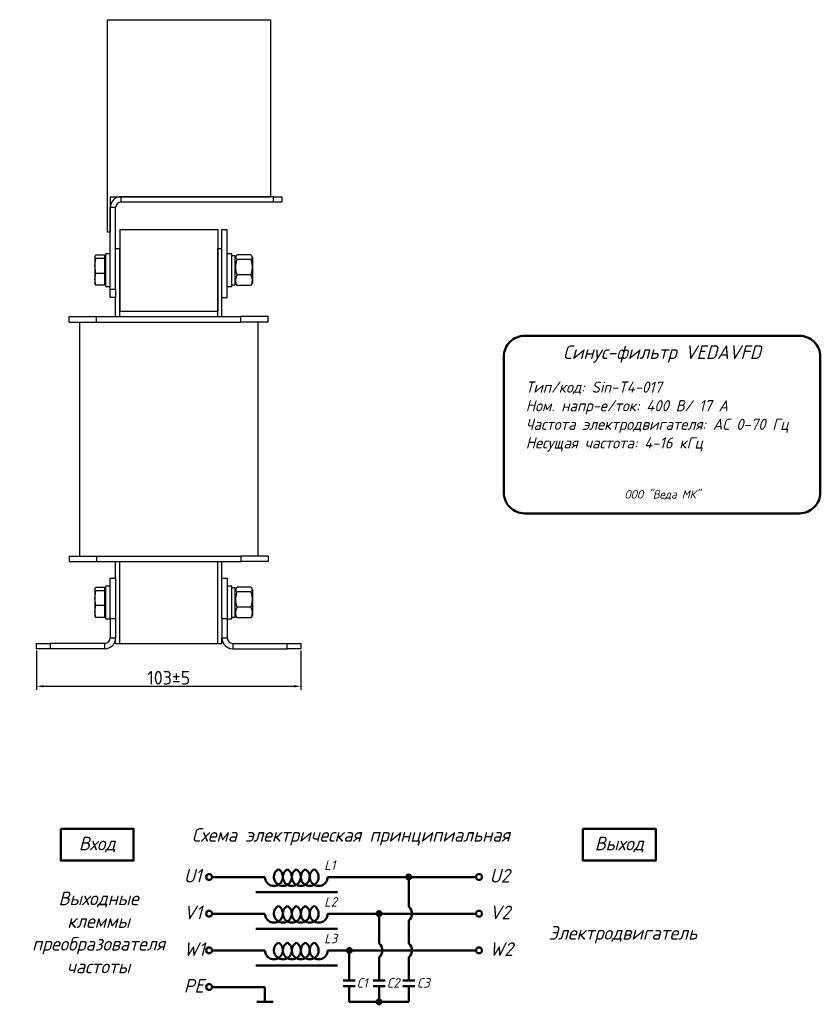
# Model space of a CAD drawing. Header units: millimetres. Extents: x 34 to 609, y 75 to 531.
# Tile 2 of 2: x 315 to 609, y 147 to 508. Entities that reach past the tile are written whole.
import ezdxf

# ---------------------------------------------------------------- set-up
doc = ezdxf.new("R2010")
doc.units = ezdxf.units.MM
doc.layers.get('0').update_dxf_attribs({"lineweight": 50})
doc.styles.add('GOST-2.304_Type-B', font='GOST Common.ttf')
doc.styles.add('GOST-2.304_Type-B_italic', font='GOST Common Italic.ttf')
doc.dimstyles.new('ISO-25', dxfattribs={"dimtxt": 5, "dimasz": 2.5, "dimexe": 1.25, "dimexo": 0.625, "dimtad": 1, "dimtoh": 1, "dimdec": 0, "dimtxsty": 'GOST-2.304_Type-B', "dimcen": 2.5, "dimadec": 0, "dimazin": 0, "dimtfac": 1, "dimtdec": 0, "dimtmove": 0, "dimatfit": 3, "dimfxl": 1, "dimarcsym": 0})

# ---------------------------------------------------------------- blocks, each defined once
blk = doc.blocks.new('*D32')
at = {"color": 0, "linetype": 'Continuous', "lineweight": -2, "transparency": 16777216}
for p, q in [((321.6, 276.72), (321.6, 262.34)), ((418.6, 276.72), (418.6, 262.34)), ((324.1, 263.59), (416.1, 263.59))]:
    blk.add_line(p, q, dxfattribs=at)
at = {"color": 0, "linetype": 'Continuous', "transparency": 16777216}
for points in [[(324.1, 264.01), (324.1, 263.18), (321.6, 263.59)], [(416.1, 264.01), (416.1, 263.18), (418.6, 263.59)]]:
    blk.add_solid(points, dxfattribs=at)
at = {"layer": 'Defpoints', "color": 0, "linetype": 'Continuous', "transparency": 16777216}
for p in [(321.6, 277.34), (418.6, 277.34), (418.6, 263.59)]:
    blk.add_point(p, dxfattribs=at)
at = {"color": 0, "linetype": 'Continuous', "lineweight": 18, "transparency": 16777216, "insert": (370.1, 269.22), "char_height": 5, "attachment_point": 2, "style": 'GOST-2.304_Type-B'}
blk.add_mtext('103±5', dxfattribs=at)

msp = doc.modelspace()

# ---------------------------------------------------------------- hatches: boundary and pattern name
for points in [[(457.3, 193.55, 1), (459.06, 193.55, 1)], [(446.42, 180.09, 1), (448.17, 180.09, 1)], [(435.5, 166.62, 1), (437.25, 166.62, 1)], [(446.42, 147.69, 1), (448.17, 147.69, 1)]]:
    msp.add_hatch(color=0).paths.add_polyline_path(points)

# ---------------------------------------------------------------- linework, layer by layer
at = {"color": 7, "linetype": 'Continuous', "lineweight": 25}
for p, q in [((347.6, 430.34), (347.6, 508.34)), ((347.6, 508.34), (407.6, 508.34)), ((407.6, 443.34), (407.6, 508.34)), ((348.6, 443.34), (348.6, 430.34)), ((348.6, 443.34), (407.6, 443.34)), ((352.6, 441.34), (352.6, 443.34)), ((408.6, 443.34), (352.6, 443.34)), ((408.6, 441.34), (352.6, 441.34)), ((408.6, 441.34), (408.6, 443.34)), ((408.6, 443.34), (411.6, 443.34)), ((411.6, 441.34), (408.6, 441.34)), ((411.6, 443.34), (411.6, 441.34)), ((350.6, 439.34), (348.6, 439.34)), ((348.6, 409.34), (348.6, 439.34)), ((350.6, 409.34), (350.6, 439.34)), ((348.6, 430.34), (347.6, 430.34)), ((352.1, 431.34), (352.1, 401.34)), ((352.1, 431.34), (388.1, 431.34)), ((388.1, 431.34), (388.1, 401.34)), ((389.6, 406.34), (389.6, 431.34)), ((389.6, 431.34), (391.6, 431.34)), ((391.6, 406.34), (391.6, 431.34)), ((350.6, 424.34), (352.1, 424.34)), ((352.1, 399.34), (352.1, 424.34)), ((388.1, 424.34), (389.6, 424.34)), ((388.1, 399.34), (388.1, 424.34)), ((389.6, 399.34), (389.6, 424.34)), ((343.04, 421.44), (343, 421.34)), ((343, 421.24), (343, 421.34)), ((343, 421.24), (343, 417.92)), ((343, 417.92), (343.28, 420.66)), ((346.5, 421.82), (343.28, 421.82)), ((346.5, 420.66), (343.28, 420.66)), ((346.5, 421.82), (346.5, 420.66)), ((347, 420.71), (346.5, 421.21)), ((346.5, 420.66), (346.5, 415.19)), ((348.6, 422.34), (347, 422.34)), ((347, 422.11), (347, 422.34)), ((347, 410.34), (347, 422.11)), ((393.2, 422.34), (391.6, 422.34)), ((393.2, 422.21), (393.2, 422.34)), ((393.2, 410.34), (393.2, 422.21)), ((394.5, 421.68), (393.2, 421.68)), ((394.5, 411), (394.5, 421.68)), ((394.85, 421.57), (394.5, 420.97)), ((400.23, 421.97), (395.16, 421.97)), ((400.23, 420.27), (395.16, 420.27)), ((400.9, 420.97), (400.55, 421.58)), ((400.9, 420.97), (400.9, 411.72)), ((343.28, 415.19), (343, 417.92)), ((343, 417.92), (343, 413.03)), ((343, 413.03), (343.28, 415.19)), ((343.28, 410.86), (343, 413.03)), ((343, 413.03), (343, 411.34)), ((346.5, 415.19), (343.28, 415.19)), ((346.5, 415.19), (346.5, 410.86)), ((400.23, 414.65), (395.16, 414.65)), ((343, 411.34), (343.04, 411.24)), ((346.5, 410.86), (343.28, 410.86)), ((346.5, 411.47), (347, 411.97)), ((347, 410.34), (348.6, 410.34)), ((348.6, 409.34), (350.6, 409.34)), ((348.6, 406.34), (348.6, 409.34)), ((350.6, 409.34), (350.6, 406.34)), ((391.6, 410.34), (393.2, 410.34)), ((393.2, 411), (394.5, 411)), ((394.5, 411.72), (394.85, 411.11)), ((400.23, 410.71), (395.16, 410.71)), ((400.23, 410.71), (400.54, 411.11)), ((400.55, 411.11), (400.9, 411.72)), ((350.6, 406.34), (348.6, 406.34)), ((350.6, 399.34), (350.6, 406.34)), ((389.6, 406.34), (391.6, 406.34)), ((352.1, 401.34), (388.1, 401.34)), ((333.6, 397.34), (333.6, 399.34)), ((333.6, 399.34), (343.6, 399.34)), ((343.6, 397.34), (343.6, 399.34)), ((343.6, 399.34), (396.6, 399.34)), ((396.6, 397.34), (396.6, 399.34)), ((406.6, 399.34), (396.6, 399.34)), ((406.6, 397.34), (406.6, 399.34)), ((333.6, 397.34), (343.6, 397.34)), ((337.34, 397.34), (337.34, 311.34)), ((343.6, 397.34), (396.6, 397.34)), ((406.6, 397.34), (396.6, 397.34)), ((402.85, 397.34), (402.85, 311.34)), ((333.6, 311.34), (333.6, 309.34)), ((333.6, 311.34), (343.6, 311.34)), ((343.6, 311.34), (343.6, 309.34)), ((343.6, 311.34), (396.6, 311.34)), ((396.6, 311.34), (396.6, 309.34)), ((406.6, 311.34), (396.6, 311.34)), ((406.6, 311.34), (406.6, 309.34)), ((333.6, 309.34), (343.6, 309.34)), ((343.6, 309.34), (396.6, 309.34)), ((350.6, 303.34), (350.6, 309.34)), ((352.1, 279.34), (352.1, 309.34)), ((388.1, 279.34), (388.1, 309.34)), ((389.6, 303.34), (389.6, 309.34)), ((406.6, 309.34), (396.6, 309.34)), ((348.6, 300.34), (347, 300.34)), ((347, 300.11), (347, 300.34)), ((347, 288.34), (347, 300.11)), ((348.6, 288.34), (348.6, 303.34)), ((348.6, 303.34), (350.6, 303.34)), ((350.6, 303.34), (350.6, 288.34)), ((389.6, 303.34), (391.6, 303.34)), ((389.6, 288.34), (389.6, 303.34)), ((391.6, 303.34), (391.6, 288.34)), ((393.2, 300.34), (391.6, 300.34)), ((393.2, 300.21), (393.2, 300.34)), ((393.2, 288.34), (393.2, 300.21)), ((343.04, 299.44), (343, 299.34)), ((343, 299.24), (343, 299.34)), ((343, 299.24), (343, 295.92)), ((343, 295.92), (343.28, 298.66)), ((346.5, 299.82), (343.28, 299.82)), ((346.5, 298.66), (343.28, 298.66)), ((346.5, 299.82), (346.5, 298.66)), ((347, 298.71), (346.5, 299.21)), ((346.5, 298.66), (346.5, 293.19)), ((394.5, 299.68), (393.2, 299.68)), ((394.5, 289), (394.5, 299.68)), ((394.85, 299.57), (394.5, 298.97)), ((400.23, 299.97), (395.16, 299.97)), ((400.23, 298.27), (395.16, 298.27)), ((400.9, 298.97), (400.55, 299.58)), ((400.9, 298.97), (400.9, 289.72)), ((343.28, 293.19), (343, 295.92)), ((343, 295.92), (343, 291.03)), ((343, 291.03), (343.28, 293.19)), ((346.5, 293.19), (343.28, 293.19)), ((346.5, 293.19), (346.5, 288.86)), ((343.28, 288.86), (343, 291.03)), ((343, 291.03), (343, 289.34)), ((343, 289.34), (343.04, 289.24)), ((346.5, 289.47), (347, 289.97)), ((394.5, 289.72), (394.85, 289.11)), ((400.23, 292.65), (395.16, 292.65)), ((400.55, 289.11), (400.9, 289.72)), ((346.5, 288.86), (343.28, 288.86)), ((347, 288.34), (348.6, 288.34)), ((350.6, 288.34), (348.6, 288.34)), ((348.6, 288.34), (348.6, 281.34)), ((350.6, 288.34), (350.6, 281.34)), ((391.6, 288.34), (389.6, 288.34)), ((389.6, 288.34), (389.6, 281.34)), ((391.6, 288.34), (393.2, 288.34)), ((391.6, 288.34), (391.6, 281.34)), ((393.2, 289), (394.5, 289)), ((400.23, 288.71), (395.16, 288.71)), ((400.23, 288.71), (400.54, 289.11)), ((321.6, 277.34), (321.6, 279.34)), ((321.6, 279.34), (326.6, 279.34)), ((326.6, 279.34), (326.6, 277.34)), ((346.6, 279.34), (326.6, 279.34)), ((346.6, 277.34), (346.6, 279.34)), ((348.6, 281.34), (350.6, 281.34)), ((350.6, 279.34), (350.6, 281.34)), ((350.6, 279.34), (352.1, 279.34)), ((352.1, 279.34), (388.1, 279.34)), ((388.1, 279.34), (389.6, 279.34)), ((389.6, 279.34), (389.6, 281.34)), ((389.6, 281.34), (391.6, 281.34)), ((393.6, 279.34), (393.6, 277.34)), ((393.6, 279.34), (413.6, 279.34)), ((413.6, 277.34), (413.6, 279.34)), ((413.6, 279.34), (418.6, 279.34)), ((418.6, 279.34), (418.6, 277.34)), ((326.6, 277.34), (321.6, 277.34)), ((346.6, 277.34), (326.6, 277.34)), ((393.6, 277.34), (413.6, 277.34)), ((418.6, 277.34), (413.6, 277.34))]:
    msp.add_line(p, q, dxfattribs=at)
for p, q in [((405.42, 193.55), (385.98, 193.55)), ((428.42, 193.55), (459.06, 193.55)), ((458.18, 193.55), (482.93, 193.55)), ((458.18, 193.55), (458.18, 182.57)), ((402.11, 187.95), (432.04, 187.95)), ((405.42, 180.09), (385.98, 180.09)), ((428.42, 180.09), (460.87, 180.09)), ((447.29, 180.09), (447.29, 169.1)), ((458.18, 177.61), (458.18, 169.1)), ((460.87, 180.09), (482.93, 180.09)), ((402.11, 174.48), (432.04, 174.48)), ((405.42, 166.62), (385.98, 166.62)), ((428.42, 166.62), (467.01, 166.62)), ((436.38, 166.62), (436.38, 155.57)), ((467.01, 166.62), (482.93, 166.62)), ((447.29, 164.14), (447.29, 155.57)), ((458.18, 164.14), (458.18, 155.57)), ((402.11, 161.02), (432.04, 161.02)), ((434.18, 155.57), (438.57, 155.57)), ((445.1, 155.57), (449.49, 155.57)), ((455.98, 155.57), (460.38, 155.57)), ((405.42, 153.16), (385.98, 153.16)), ((405.42, 153.16), (405.42, 147.69)), ((434.18, 153.5), (438.57, 153.5)), ((436.38, 153.5), (436.38, 147.69)), ((445.1, 153.5), (449.49, 153.5)), ((447.29, 147.69), (447.29, 153.5)), ((455.98, 153.5), (460.38, 153.5)), ((458.18, 147.69), (458.18, 153.5)), ((408.39, 147.69), (402.46, 147.69)), ((436.38, 147.69), (450.52, 147.69)), ((447.29, 147.69), (458.18, 147.69))]:
    msp.add_line(p, q)
msp.add_lwpolyline([(500.76, 392.27), (601.59, 392.27, -0.414214), (609.27, 384.59), (609.27, 334.75, -0.414214), (601.59, 327.07), (500.76, 327.07, -0.414214), (493.08, 334.75), (493.08, 384.59, -0.414214)], format="xyb", close=True)
for points in [[(330.45, 211.3), (357.21, 211.3), (357.21, 199.61), (330.45, 199.61)], [(522.1, 211.3), (548.87, 211.3), (548.87, 199.61), (522.1, 199.61)]]:
    msp.add_lwpolyline(points, close=True)
for centre in [(384.9, 193.55), (484, 193.55), (384.9, 180.09), (484, 180.09), (384.9, 166.62), (484, 166.62), (384.9, 153.16)]:
    msp.add_circle(centre, 1.08)
at = {"color": 0}
for centre in [(458.18, 193.55), (447.29, 180.09), (436.38, 166.62), (447.29, 147.69)]:
    msp.add_circle(centre, 0.876, dxfattribs=at)
at = {"color": 7, "linetype": 'Continuous', "lineweight": 25}
for centre, radius, start, end in [((352.6, 439.34), 4, 90, 180), ((352.6, 439.34), 2, 90, 180), ((346.6, 281.34), 2, 270, 0), ((346.6, 281.34), 4, 270, 0), ((393.6, 281.34), 4, 180, 270), ((393.6, 281.34), 2, 180, 270)]:
    msp.add_arc(centre, radius, start, end, dxfattribs=at)
for centre, radius, start, end in [((408.71, 193.55), 3.28, 180, 60), ((411.99, 193.55), 3.28, 120, 60), ((415.28, 193.55), 3.28, 120, 60), ((418.56, 193.55), 3.28, 120, 60), ((421.85, 193.55), 3.28, 120, 60), ((425.13, 193.55), 3.28, 120, 0), ((408.71, 180.09), 3.28, 180, 60), ((411.99, 180.09), 3.28, 120, 60), ((415.28, 180.09), 3.28, 120, 60), ((418.56, 180.09), 3.28, 120, 60), ((421.85, 180.09), 3.28, 120, 60), ((425.13, 180.09), 3.28, 120, 0), ((456.18, 180.09), 3.19, 308.9414, 51.0586), ((408.71, 166.62), 3.28, 180, 60), ((411.99, 166.62), 3.28, 120, 60), ((415.28, 166.62), 3.28, 120, 60), ((418.56, 166.62), 3.28, 120, 60), ((421.85, 166.62), 3.28, 120, 60), ((425.13, 166.62), 3.28, 120, 0), ((445.29, 166.62), 3.19, 308.9414, 51.0586), ((456.18, 166.62), 3.19, 308.9414, 51.0586)]:
    msp.add_arc(centre, radius, start, end)
for points, knots in [([(343, 421.24), (343.05, 421.43), (343.1, 421.62), (343.27, 421.81), (343.28, 421.82)], [0, 0, 0, 0, 0.973005, 1, 1, 1, 1]), ([(343.28, 420.66), (343.24, 420.71), (343.07, 420.9), (343.03, 421.1), (343, 421.24)], [0, 0, 0, 0, 0.2530658, 1, 1, 1, 1]), ([(395.16, 420.27), (395.03, 420.42), (394.77, 420.72), (394.68, 421.16), (394.82, 421.58), (395.05, 421.84), (395.16, 421.97)], [0, 0, 0, 0, 0.264598, 0.534935, 0.765336, 1, 1, 1, 1]), ([(395.16, 414.65), (395.03, 415.14), (394.77, 416.12), (394.68, 417.59), (394.82, 418.98), (395.05, 419.84), (395.16, 420.27)], [0, 0, 0, 0, 0.264599, 0.534935, 0.765337, 1, 1, 1, 1]), ([(400.23, 421.97), (400.36, 421.82), (400.62, 421.52), (400.72, 421.08), (400.58, 420.66), (400.35, 420.4), (400.23, 420.27)], [0, 0, 0, 0, 0.264599, 0.534936, 0.765337, 1, 1, 1, 1]), ([(400.23, 420.27), (400.36, 419.79), (400.62, 418.8), (400.72, 417.34), (400.58, 415.94), (400.35, 415.08), (400.23, 414.65)], [0, 0, 0, 0, 0.2646, 0.534935, 0.765337, 1, 1, 1, 1]), ([(395.16, 410.71), (395.09, 410.88), (394.9, 411.37), (394.7, 412.22), (394.7, 413.38), (394.99, 414.18), (395.16, 414.65)], [0, 0, 0, 0, 0.132839, 0.382186, 0.637637, 1, 1, 1, 1]), ([(400.23, 414.65), (400.4, 414.18), (400.69, 413.38), (400.69, 412.22), (400.5, 411.38), (400.3, 410.88), (400.23, 410.71)], [0, 0, 0, 0, 0.362361, 0.611404, 0.867161, 1, 1, 1, 1]), ([(343.07, 411.24), (343.09, 411.16), (343.12, 411.04), (343.24, 410.91), (343.28, 410.86)], [0, 0, 0, 0, 0.611598, 1, 1, 1, 1]), ([(394.85, 411.11), (394.85, 411.11), (394.89, 410.97), (395.03, 410.84), (395.16, 410.71)], [0, 0, 0, 0, 0.009781, 1, 1, 1, 1]), ([(343, 299.24), (343.05, 299.43), (343.1, 299.62), (343.27, 299.81), (343.28, 299.82)], [0, 0, 0, 0, 0.973005, 1, 1, 1, 1]), ([(343.28, 298.66), (343.24, 298.71), (343.07, 298.9), (343.03, 299.1), (343, 299.24)], [0, 0, 0, 0, 0.253066, 1, 1, 1, 1]), ([(395.16, 298.27), (395.03, 298.42), (394.77, 298.72), (394.68, 299.16), (394.82, 299.58), (395.05, 299.84), (395.16, 299.97)], [0, 0, 0, 0, 0.264598, 0.534935, 0.765336, 1, 1, 1, 1]), ([(395.16, 292.65), (395.03, 293.14), (394.77, 294.12), (394.68, 295.59), (394.82, 296.98), (395.05, 297.84), (395.16, 298.27)], [0, 0, 0, 0, 0.264599, 0.534935, 0.765336, 1, 1, 1, 1]), ([(400.23, 299.97), (400.36, 299.82), (400.62, 299.52), (400.72, 299.08), (400.58, 298.66), (400.35, 298.4), (400.23, 298.27)], [0, 0, 0, 0, 0.264599, 0.534936, 0.765337, 1, 1, 1, 1]), ([(400.23, 298.27), (400.36, 297.79), (400.62, 296.8), (400.72, 295.34), (400.58, 293.94), (400.35, 293.08), (400.23, 292.65)], [0, 0, 0, 0, 0.264599, 0.534936, 0.765337, 1, 1, 1, 1]), ([(343.07, 289.24), (343.09, 289.16), (343.12, 289.04), (343.24, 288.91), (343.28, 288.86)], [0, 0, 0, 0, 0.611598, 1, 1, 1, 1]), ([(395.16, 288.71), (395.09, 288.88), (394.9, 289.37), (394.7, 290.22), (394.7, 291.38), (394.99, 292.18), (395.16, 292.65)], [0, 0, 0, 0, 0.13284, 0.382186, 0.637637, 1, 1, 1, 1]), ([(400.23, 292.65), (400.4, 292.18), (400.69, 291.38), (400.69, 290.22), (400.5, 289.38), (400.3, 288.88), (400.23, 288.71)], [0, 0, 0, 0, 0.362361, 0.611404, 0.867161, 1, 1, 1, 1]), ([(394.85, 289.11), (394.85, 289.11), (394.89, 288.97), (395.03, 288.84), (395.16, 288.71)], [0, 0, 0, 0, 0.0097813, 1, 1, 1, 1])]:
    msp.add_open_spline(points, degree=3, knots=knots, dxfattribs=at)

# ---------------------------------------------------------------- texts
at = {"style": 'GOST-2.304_Type-B_italic'}
for s, insert, char_height, width, attachment_point in [('Синус-фильтр VEDAVFD', (551.17, 385.58), 5, 100.8313, 5), ('Тип/код: Sin-T4-017\\PНом. напр-е/ток: 400 В/ 17 А\\PЧастота электродвигателя: АС 0-70 Гц\\PНесущая частота: 4-16 кГц', (501.13, 375.48), 4.096, 109.2167, 1), ('ООО "Веда МК"', (551.29, 333.81), 3.072, 115.9587, 5), ('Схема электрическая принципиальная', (436.97, 208.34), 5, 143.4834, 5), ('Вход', (343.83, 205.45), 5, 26.7633, 5), ('Выход', (535.49, 205.45), 5, 26.7633, 5), ('L1', (427.16, 199.64), 3.5, 76.8291, 1), ('U1', (375.63, 196.51), 5, 144.0546, 1), ('U2', (487.89, 196.51), 5, 144.0546, 1), ('Выходные\\Pклеммы\\Pпреобразователя\\Pчастоты', (344.33, 173.2), 5, 26.7633, 5), ('L2', (427.16, 186.17), 3.5, 76.8291, 1), ('V1', (375.63, 183.04), 5, 144.0546, 1), ('V2', (487.89, 183.04), 5, 144.0546, 1), ('Электродвигатель', (536.82, 172.37), 5, 26.7633, 5), ('L3', (427.16, 172.7), 3.5, 76.8291, 1), ('W1', (375.63, 169.58), 5, 144.0546, 1), ('W2', (487.89, 169.58), 5, 144.0546, 1), ('PE', (375.63, 156.11), 5, 144.0546, 1), ('C1', (439.02, 156.41), 3.5, 76.8291, 1), ('C2', (450.09, 156.41), 3.5, 76.8291, 1), ('C3', (461.15, 156.41), 3.5, 76.8291, 1)]:
    msp.add_mtext(s, dxfattribs=dict(at, insert=insert, char_height=char_height, width=width, attachment_point=attachment_point))

# ---------------------------------------------------------------- dimensions: what is measured, and where the dimension line sits
at = {"color": 7, "linetype": 'Continuous', "lineweight": 18}
dim = msp.add_linear_dim(base=(418.6, 263.59), p1=(321.6, 277.34), p2=(418.6, 277.34), text='103±5', dimstyle='ISO-25', dxfattribs=at)
dim.commit()
dim.dimension.update_dxf_attribs({"geometry": '*D32', "text_midpoint": (370.1, 263.59), "dimtype": 160})

doc.saveas('drawing.dxf')
